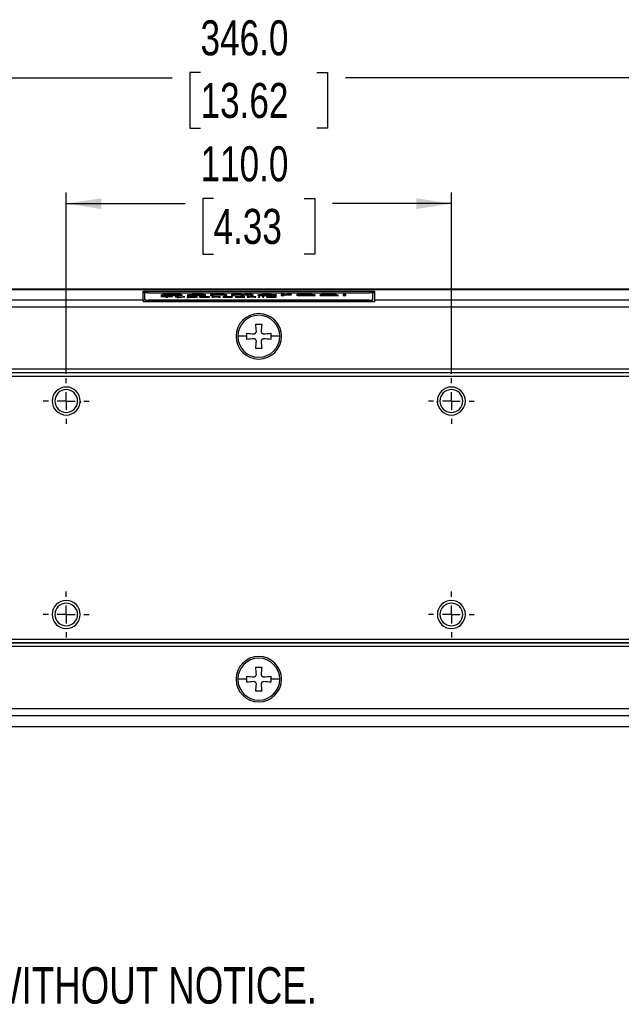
# Model space of a CAD drawing. Header units: millimetres. Extents: x 0 to 1118, y 0 to 850.
# Tile 2 of 24: x 318 to 490, y 48 to 330. Entities that reach past the tile are written whole.
import ezdxf

# ---------------------------------------------------------------- set-up
doc = ezdxf.new("R2010")
doc.units = ezdxf.units.MM
doc.linetypes.add('CENTERX2', pattern=[20.32, 12.7, -2.54, 2.54, -2.54])
doc.layers.add('CENTER', color=40, linetype='CENTERX2')
doc.layers.add('DIMENSIONS', color=140, linetype='Continuous', lineweight=25)
doc.layers.add('TEXT', color=140, linetype='Continuous', lineweight=25)
doc.styles.add('SLDTEXTSTYLE0', font='TXT', dxfattribs={"width": 0.75})
doc.dimstyles.new('SLDDIMSTYLE2', dxfattribs={"dimtxt": 10, "dimasz": 10, "dimexe": 0, "dimexo": 0.0625, "dimgap": 2.5, "dimtad": 0, "dimtih": 1, "dimtoh": 1, "dimdec": 1, "dimrnd": 1e-09, "dimzin": 4, "dimdsep": 46, "dimtxsty": 'SLDTEXTSTYLE0', "dimsah": 1, "dimcen": 0.09, "dimadec": 0, "dimazin": 1, "dimtfac": 1, "dimtdec": 1, "dimtofl": 0, "dimtmove": 0, "dimatfit": 3, "dimfxl": 0, "dimfrac": 2, "dimtolj": 1, "dimtzin": 12, "dimarcsym": 0})

# ---------------------------------------------------------------- blocks, each defined once
blk = doc.blocks.new('SW_NOTE_0_2')
at = {"layer": 'TEXT', "color": 0, "insert": (7.83, -13.54), "char_height": 10.4394, "attachment_point": 1, "style": 'SLDTEXTSTYLE0'}
blk.add_mtext('1. DIMENSIONS CAN BE CHANGED BY MANUFACTURER WITHOUT NOTICE.', dxfattribs=at)
blk = doc.blocks.new('_D_6')
at = {"layer": 'DIMENSIONS'}
for p, q in [((331.19, 228.52), (331.19, 280.29)), ((373.26, 278.59), (370.21, 278.59)), ((370.21, 278.59), (370.21, 262.72)), ((399.12, 278.59), (402.17, 278.59)), ((402.17, 278.59), (402.17, 262.72)), ((441.19, 228.52), (441.19, 280.29)), ((331.19, 277.12), (365.14, 277.12)), ((441.19, 277.12), (407.24, 277.12)), ((370.21, 262.72), (373.26, 262.72)), ((402.17, 262.72), (399.12, 262.72))]:
    blk.add_line(p, q, dxfattribs=at)
for points in [[(331.19, 277.12), (341.19, 275.58), (341.19, 278.66)], [(441.19, 277.12), (431.19, 278.66), (431.19, 275.58)]]:
    blk.add_solid(points, dxfattribs=at)
at = {"layer": 'DIMENSIONS', "char_height": 10, "attachment_point": 1, "style": 'SLDTEXTSTYLE0'}
for s, insert in [('110.0', (369.56, 293.51)), ('4.33', (373.26, 275.61))]:
    blk.add_mtext(s, dxfattribs=dict(at, insert=insert))
blk = doc.blocks.new('_D_7')
at = {"layer": 'DIMENSIONS'}
for p, q in [((213.19, 228.52), (213.19, 316.29)), ((559.19, 229.03), (559.19, 316.29)), ((213.19, 313.12), (361.44, 313.12)), ((369.56, 314.59), (366.52, 314.59)), ((366.52, 314.59), (366.52, 298.72)), ((402.81, 314.59), (405.86, 314.59)), ((405.86, 314.59), (405.86, 298.72)), ((559.19, 313.12), (410.94, 313.12)), ((366.52, 298.72), (369.56, 298.72)), ((405.86, 298.72), (402.81, 298.72))]:
    blk.add_line(p, q, dxfattribs=at)
for points in [[(213.19, 313.12), (223.19, 311.58), (223.19, 314.66)], [(559.19, 313.12), (549.19, 314.66), (549.19, 311.58)]]:
    blk.add_solid(points, dxfattribs=at)
at = {"layer": 'DIMENSIONS', "char_height": 10, "attachment_point": 1, "style": 'SLDTEXTSTYLE0'}
for s, insert in [('346.0', (369.56, 329.51)), ('13.62', (369.56, 311.61))]:
    blk.add_mtext(s, dxfattribs=dict(at, insert=insert))
blk = doc.blocks.new('SW_CENTERMARKSYMBOL_3')
at = {"layer": 'CENTER', "color": 0}
for p, q in [((0, 5.08), (0, 6.54)), ((-5.08, 0), (-6.54, 0)), ((0, 0), (-2.54, 0)), ((0, 0), (0, 2.54)), ((0, 0), (0, -2.54)), ((0, 0), (2.54, 0)), ((5.08, 0), (6.54, 0)), ((0, -5.08), (0, -6.54))]:
    blk.add_line(p, q, dxfattribs=at)
blk = doc.blocks.new('SW_CENTERMARKSYMBOL_4')
at = {"layer": 'CENTER', "color": 0}
for p, q in [((0, 5.08), (0, 6.54)), ((-5.08, 0), (-6.54, 0)), ((0, 0), (-2.54, 0)), ((0, 0), (0, 2.54)), ((0, 0), (0, -2.54)), ((0, 0), (2.54, 0)), ((5.08, 0), (6.54, 0)), ((0, -5.08), (0, -6.54))]:
    blk.add_line(p, q, dxfattribs=at)
blk = doc.blocks.new('SW_CENTERMARKSYMBOL_7')
at = {"layer": 'CENTER', "color": 0}
for p, q in [((0, 5.08), (0, 6.54)), ((-5.08, 0), (-6.54, 0)), ((0, 0), (-2.54, 0)), ((0, 0), (0, 2.54)), ((0, 0), (0, -2.54)), ((0, 0), (2.54, 0)), ((5.08, 0), (6.54, 0)), ((0, -5.08), (0, -6.54))]:
    blk.add_line(p, q, dxfattribs=at)
blk = doc.blocks.new('SW_CENTERMARKSYMBOL_8')
at = {"layer": 'CENTER', "color": 0}
for p, q in [((0, 5.08), (0, 6.54)), ((-5.08, 0), (-6.54, 0)), ((0, 0), (-2.54, 0)), ((0, 0), (0, 2.54)), ((0, 0), (0, -2.54)), ((0, 0), (2.54, 0)), ((5.08, 0), (6.54, 0)), ((0, -5.08), (0, -6.54))]:
    blk.add_line(p, q, dxfattribs=at)

msp = doc.modelspace()

# ---------------------------------------------------------------- linework, layer by layer
for p, q in [((217.37, 252.63), (555.01, 252.63)), ((554.83, 252.65), (217.55, 252.65)), ((353.19, 252.11), (419.19, 252.11)), ((353.19, 249.59), (353.19, 252.11)), ((353.69, 251.61), (353.19, 251.61)), ((353.69, 249.62), (353.69, 251.61)), ((354.69, 251.66), (417.69, 251.66)), ((359.25, 250.97), (358.25, 250.97)), ((358.25, 250.97), (358.42, 250.94)), ((361.57, 250.57), (358.25, 250.57)), ((358.25, 250.57), (358.25, 250.55)), ((358.25, 250.55), (359.65, 250.55)), ((358.42, 250.94), (358.92, 250.89)), ((358.92, 251.21), (358.75, 251.18)), ((358.75, 251.18), (358.75, 251.14)), ((358.75, 251.14), (358.92, 251.1)), ((359.58, 251.25), (358.92, 251.21)), ((358.92, 251.21), (358.92, 251.1)), ((358.92, 251.1), (359.58, 251.07)), ((358.92, 250.89), (359.75, 250.86)), ((359.42, 250.94), (359.25, 250.97)), ((359.25, 250.97), (359.25, 250.88)), ((359.58, 251.09), (359.41, 251.08)), ((359.92, 250.92), (359.42, 250.94)), ((359.42, 250.94), (359.42, 250.88)), ((360.25, 251.27), (359.58, 251.25)), ((359.58, 251.25), (359.58, 251.09)), ((359.75, 251.09), (359.58, 251.09)), ((359.58, 251.07), (360.25, 251.05)), ((359.65, 250.55), (359.65, 250.35)), ((359.75, 251.17), (359.92, 251.19)), ((359.75, 251.15), (359.75, 251.17)), ((359.92, 251.12), (359.75, 251.15)), ((359.75, 251.15), (359.75, 251.06)), ((359.75, 250.86), (360.58, 250.86)), ((359.92, 251.19), (360.42, 251.21)), ((360.42, 251.1), (359.92, 251.12)), ((359.92, 251.12), (359.92, 251.06)), ((360.58, 250.91), (359.92, 250.92)), ((359.92, 250.92), (359.92, 250.86)), ((360.17, 250.35), (360.17, 250.55)), ((360.17, 250.55), (361.57, 250.55)), ((360.92, 251.27), (360.25, 251.27)), ((360.25, 251.27), (360.25, 251.21)), ((360.25, 251.05), (360.92, 251.04)), ((360.42, 251.21), (360.92, 251.22)), ((360.92, 251.1), (360.42, 251.1)), ((360.42, 251.1), (360.42, 251.05)), ((361.92, 250.91), (360.58, 250.91)), ((360.58, 250.91), (360.58, 250.86)), ((360.58, 250.86), (361.92, 250.86)), ((361.75, 251.27), (360.92, 251.27)), ((360.92, 251.27), (360.92, 251.22)), ((360.92, 251.22), (361.92, 251.22)), ((361.92, 251.1), (360.92, 251.1)), ((360.92, 251.1), (360.92, 251.04)), ((360.92, 251.04), (361.92, 251.04)), ((361.57, 250.55), (361.57, 250.57)), ((362.58, 251.27), (361.75, 251.27)), ((361.75, 251.27), (361.75, 251.22)), ((361.92, 251.22), (362.42, 251.21)), ((362.75, 251.09), (361.92, 251.1)), ((361.92, 251.1), (361.92, 251.04)), ((361.92, 251.04), (362.58, 251.03)), ((362.58, 250.92), (361.92, 250.91)), ((361.92, 250.91), (361.92, 250.86)), ((361.92, 250.86), (362.75, 250.86)), ((362.27, 250.5), (363.5, 250.37)), ((362.8, 250.5), (362.27, 250.5)), ((362.42, 251.21), (362.75, 251.19)), ((363.25, 251.24), (362.58, 251.27)), ((362.58, 251.27), (362.58, 251.2)), ((362.58, 251.03), (363.08, 251.02)), ((363.08, 250.94), (362.58, 250.92)), ((362.58, 250.92), (362.58, 250.86)), ((362.75, 251.19), (362.92, 251.18)), ((363.42, 251.07), (362.75, 251.09)), ((362.75, 251.09), (362.75, 251.03)), ((362.75, 250.86), (363.42, 250.88)), ((363.76, 250.41), (362.8, 250.5)), ((362.8, 250.5), (362.8, 250.45)), ((362.92, 251.18), (363.92, 251.18)), ((363.08, 251.02), (363.42, 250.99)), ((363.42, 250.96), (363.08, 250.94)), ((363.08, 250.94), (363.08, 250.87)), ((363.75, 251.2), (363.25, 251.24)), ((363.25, 251.24), (363.25, 251.18)), ((363.32, 250.28), (365.07, 250.5)), ((364.08, 251.03), (363.42, 251.07)), ((363.42, 251.07), (363.42, 250.99)), ((363.42, 250.99), (363.42, 250.96)), ((363.42, 250.96), (363.42, 250.88)), ((363.42, 250.88), (364.08, 250.92)), ((363.67, 250.9), (363.42, 250.91)), ((363.92, 251.18), (363.75, 251.2)), ((363.75, 251.2), (363.75, 251.18)), ((364.55, 250.5), (363.76, 250.41)), ((364.42, 251), (364.08, 251.03)), ((364.08, 251.03), (364.08, 250.92)), ((364.08, 250.92), (364.42, 250.95)), ((364.42, 250.95), (364.42, 251)), ((365.07, 250.5), (364.55, 250.5)), ((364.55, 250.5), (364.55, 250.44)), ((365.92, 251.05), (365.75, 251)), ((365.75, 251), (365.92, 250.94)), ((366.21, 250.5), (365.77, 250.5)), ((365.77, 250.5), (365.77, 250.28)), ((366.25, 251.09), (365.92, 251.05)), ((365.92, 251.05), (365.92, 250.94)), ((365.92, 250.94), (366.25, 250.91)), ((366.25, 250.93), (366.16, 250.92)), ((366.21, 250.48), (366.21, 250.5)), ((366.3, 250.49), (366.21, 250.48)), ((366.21, 250.48), (366.21, 250.45)), ((366.39, 250.47), (366.21, 250.45)), ((366.21, 250.45), (366.21, 250.41)), ((366.58, 251.1), (366.25, 251.09)), ((366.25, 251.09), (366.25, 250.93)), ((366.58, 250.95), (366.25, 250.93)), ((366.25, 250.91), (366.58, 250.89)), ((366.47, 250.49), (366.3, 250.49)), ((366.3, 250.49), (366.3, 250.46)), ((366.65, 250.48), (366.39, 250.47)), ((366.65, 250.5), (366.47, 250.49)), ((366.47, 250.49), (366.47, 250.47)), ((367.08, 251.12), (366.58, 251.1)), ((366.58, 251.1), (366.58, 251.01)), ((366.58, 251.01), (366.75, 251.04)), ((366.58, 250.98), (366.58, 251.01)), ((366.92, 250.94), (366.58, 250.98)), ((366.58, 250.98), (366.58, 250.89)), ((366.58, 250.89), (367.08, 250.87)), ((367, 250.5), (366.65, 250.5)), ((366.65, 250.5), (366.65, 250.48)), ((367, 250.48), (366.65, 250.48)), ((366.75, 251.04), (366.92, 251.06)), ((366.92, 251.06), (367.42, 251.09)), ((367.42, 250.91), (366.92, 250.94)), ((366.92, 250.94), (366.92, 250.88)), ((367.52, 250.5), (367, 250.5)), ((367, 250.5), (367, 250.48)), ((367.52, 250.48), (367, 250.48)), ((367.58, 251.13), (367.08, 251.12)), ((367.08, 251.12), (367.08, 251.07)), ((367.08, 250.87), (367.58, 250.86)), ((367.42, 251.09), (367.75, 251.1)), ((368.42, 250.89), (367.42, 250.91)), ((367.42, 250.91), (367.42, 250.87)), ((367.87, 250.5), (367.52, 250.5)), ((367.52, 250.5), (367.52, 250.48)), ((367.87, 250.47), (367.52, 250.48)), ((368.58, 251.14), (367.58, 251.13)), ((367.58, 251.13), (367.58, 251.09)), ((367.58, 250.86), (368.58, 250.86)), ((367.75, 251.1), (368.42, 251.1)), ((368.14, 250.49), (367.87, 250.5)), ((367.87, 250.5), (367.87, 250.47)), ((368.05, 250.46), (367.87, 250.47)), ((368.14, 250.44), (368.05, 250.46)), ((368.4, 250.48), (368.14, 250.49)), ((368.14, 250.49), (368.14, 250.44)), ((368.14, 250.41), (368.14, 250.44)), ((368.49, 250.47), (368.4, 250.48)), ((368.4, 250.48), (368.4, 250.39)), ((368.42, 251.1), (369.58, 251.1)), ((369.58, 250.9), (368.42, 250.89)), ((368.42, 250.89), (368.42, 250.86)), ((368.57, 250.45), (368.49, 250.47)), ((368.49, 250.47), (368.49, 250.39)), ((368.57, 250.41), (368.57, 250.45)), ((369.75, 251.13), (368.58, 251.14)), ((368.58, 251.14), (368.58, 251.1)), ((368.58, 250.86), (369.75, 250.86)), ((369.36, 250.46), (369.27, 250.43)), ((369.54, 250.48), (369.36, 250.46)), ((369.36, 250.46), (369.36, 250.4)), ((369.71, 250.49), (369.54, 250.48)), ((369.54, 250.48), (369.54, 250.38)), ((369.58, 251.1), (370.08, 251.08)), ((370.08, 250.92), (369.58, 250.9)), ((369.58, 250.9), (369.58, 250.86)), ((369.97, 250.49), (369.71, 250.49)), ((369.71, 250.49), (369.71, 250.43)), ((370.42, 251.11), (369.75, 251.13)), ((369.75, 251.13), (369.75, 251.09)), ((369.75, 250.86), (370.42, 250.88)), ((369.89, 250.46), (369.8, 250.45)), ((369.8, 250.45), (371.64, 250.45)), ((369.8, 250.43), (369.8, 250.45)), ((369.8, 250.45), (369.8, 250.45)), ((369.89, 250.46), (370.15, 250.48)), ((370.24, 250.5), (369.97, 250.49)), ((369.97, 250.49), (369.97, 250.47)), ((370.08, 251.08), (370.25, 251.05)), ((370.25, 250.94), (370.08, 250.92)), ((370.08, 250.92), (370.08, 250.87)), ((370.15, 250.48), (370.32, 250.48)), ((370.76, 250.5), (370.24, 250.5)), ((370.24, 250.5), (370.24, 250.48)), ((370.25, 251.05), (371.08, 251.05)), ((371.08, 250.94), (370.25, 250.94)), ((370.25, 250.94), (370.25, 250.88)), ((370.32, 250.48), (370.67, 250.49)), ((370.92, 251.09), (370.42, 251.11)), ((370.42, 251.11), (370.42, 251.05)), ((370.42, 250.88), (370.92, 250.91)), ((370.67, 250.49), (371.2, 250.48)), ((371.29, 250.5), (370.76, 250.5)), ((370.76, 250.5), (370.76, 250.48)), ((371.08, 251.05), (370.92, 251.09)), ((370.92, 251.09), (370.92, 251.05)), ((370.92, 250.91), (371.08, 250.94)), ((371.2, 250.48), (371.46, 250.47)), ((371.72, 250.49), (371.29, 250.5)), ((371.29, 250.5), (371.29, 250.48)), ((371.46, 250.47), (371.64, 250.46)), ((371.64, 250.46), (371.64, 250.45)), ((371.64, 250.43), (371.64, 250.45)), ((371.99, 250.47), (371.72, 250.49)), ((371.72, 250.49), (371.72, 250.43)), ((372.07, 250.45), (371.99, 250.47)), ((371.99, 250.47), (371.99, 250.43)), ((372.07, 250.43), (372.07, 250.45)), ((373.25, 251.27), (372.42, 251.27)), ((372.42, 251.27), (372.42, 250.86)), ((373.25, 251.11), (372.42, 251.11)), ((372.42, 250.86), (373.25, 250.86)), ((373.21, 250.5), (372.77, 250.5)), ((372.77, 250.5), (372.77, 250.35)), ((373.21, 250.48), (373.21, 250.5)), ((373.39, 250.49), (373.21, 250.48)), ((373.21, 250.48), (373.21, 250.46)), ((373.21, 250.46), (373.39, 250.47)), ((373.21, 250.35), (373.21, 250.46)), ((373.25, 251.1), (373.25, 251.27)), ((373.58, 251.11), (373.25, 251.1)), ((373.25, 251.1), (373.25, 251.06)), ((373.25, 251.06), (373.58, 251.08)), ((373.25, 250.86), (373.25, 251.06)), ((373.65, 250.5), (373.39, 250.49)), ((373.39, 250.49), (373.39, 250.47)), ((373.39, 250.47), (373.65, 250.48)), ((374.08, 251.13), (373.58, 251.11)), ((373.58, 251.11), (373.58, 251.08)), ((373.58, 251.08), (374.08, 251.1)), ((374, 250.5), (373.65, 250.5)), ((373.65, 250.5), (373.65, 250.48)), ((373.65, 250.48), (374, 250.49)), ((374.35, 250.5), (374, 250.5)), ((374, 250.5), (374, 250.49)), ((374, 250.49), (374.35, 250.48)), ((374.75, 251.14), (374.08, 251.13)), ((374.08, 251.13), (374.08, 251.1)), ((374.08, 251.1), (374.75, 251.1)), ((374.61, 250.5), (374.35, 250.5)), ((374.35, 250.5), (374.35, 250.48)), ((374.35, 250.48), (374.52, 250.48)), ((374.52, 250.48), (374.7, 250.47)), ((374.87, 250.49), (374.61, 250.5)), ((374.61, 250.5), (374.61, 250.47)), ((374.7, 250.47), (374.79, 250.44)), ((375.42, 251.14), (374.75, 251.14)), ((374.75, 251.14), (374.75, 251.1)), ((374.75, 251.1), (375.42, 251.1)), ((374.79, 250.44), (374.79, 250.35)), ((375.05, 250.48), (374.87, 250.49)), ((374.87, 250.49), (374.87, 250.35)), ((375.14, 250.47), (375.05, 250.48)), ((375.05, 250.48), (375.05, 250.35)), ((375.22, 250.44), (375.14, 250.47)), ((375.14, 250.47), (375.14, 250.35)), ((375.22, 250.35), (375.22, 250.44)), ((375.92, 251.13), (375.42, 251.14)), ((375.42, 251.14), (375.42, 251.1)), ((375.42, 251.1), (375.75, 251.09)), ((375.75, 251.09), (376.08, 251.07)), ((376.42, 251.11), (375.92, 251.13)), ((375.92, 251.13), (375.92, 251.08)), ((376.1, 250.49), (375.92, 250.48)), ((375.92, 250.48), (375.92, 250.47)), ((375.92, 250.47), (376.1, 250.45)), ((376.08, 251.07), (376.25, 251.03)), ((376.45, 250.5), (376.1, 250.49)), ((376.1, 250.49), (376.1, 250.45)), ((376.1, 250.45), (376.45, 250.43)), ((376.25, 251.03), (376.25, 250.86)), ((376.42, 250.95), (376.25, 250.96)), ((376.25, 250.86), (377.08, 250.86)), ((376.36, 250.47), (376.45, 250.48)), ((376.45, 250.46), (376.36, 250.47)), ((376.36, 250.44), (376.36, 250.47)), ((376.75, 251.1), (376.42, 251.11)), ((376.42, 251.11), (376.42, 250.95)), ((376.75, 250.94), (376.42, 250.95)), ((376.97, 250.5), (376.45, 250.5)), ((376.45, 250.5), (376.45, 250.48)), ((376.45, 250.48), (376.62, 250.48)), ((376.71, 250.45), (376.45, 250.46)), ((376.45, 250.46), (376.45, 250.43)), ((376.62, 250.48), (376.97, 250.49)), ((378.2, 250.42), (376.71, 250.45)), ((376.71, 250.45), (376.71, 250.43)), ((376.92, 251.08), (376.75, 251.1)), ((376.75, 251.1), (376.75, 250.94)), ((376.92, 250.92), (376.75, 250.94)), ((377.08, 251.03), (376.92, 251.08)), ((376.92, 251.08), (376.92, 250.92)), ((377.08, 250.87), (376.92, 250.92)), ((377.5, 250.5), (376.97, 250.5)), ((376.97, 250.5), (376.97, 250.49)), ((376.97, 250.49), (377.5, 250.49)), ((377.08, 250.86), (377.08, 251.03)), ((378.02, 250.5), (377.5, 250.5)), ((377.5, 250.5), (377.5, 250.49)), ((377.5, 250.49), (378.02, 250.48)), ((378.29, 250.49), (378.02, 250.5)), ((378.02, 250.5), (378.02, 250.48)), ((378.02, 250.48), (378.2, 250.48)), ((378.2, 250.48), (378.29, 250.47)), ((378.55, 250.49), (378.29, 250.49)), ((378.29, 250.49), (378.29, 250.47)), ((378.29, 250.47), (378.72, 250.47)), ((379.25, 251.14), (378.42, 251.14)), ((378.42, 251.14), (378.42, 250.86)), ((379.25, 250.98), (378.42, 250.98)), ((378.42, 250.86), (379.25, 250.86)), ((378.72, 250.47), (378.55, 250.49)), ((378.55, 250.49), (378.55, 250.47)), ((379.25, 251.11), (379.25, 251.14)), ((379.58, 251.13), (379.25, 251.11)), ((379.25, 251.11), (379.25, 251.08)), ((379.25, 251.08), (379.58, 251.1)), ((379.25, 250.86), (379.25, 251.08)), ((379.51, 250.46), (379.42, 250.43)), ((379.69, 250.48), (379.51, 250.46)), ((379.51, 250.46), (379.51, 250.4)), ((380.08, 251.14), (379.58, 251.13)), ((379.58, 251.13), (379.58, 251.1)), ((379.58, 251.1), (380.08, 251.1)), ((379.86, 250.49), (379.69, 250.48)), ((379.69, 250.48), (379.69, 250.38)), ((380.12, 250.49), (379.86, 250.49)), ((379.86, 250.49), (379.86, 250.43)), ((379.86, 250.43), (379.95, 250.45)), ((379.95, 250.45), (380.04, 250.46)), ((380.04, 250.46), (380.3, 250.48)), ((380.75, 251.14), (380.08, 251.14)), ((380.08, 251.14), (380.08, 251.1)), ((380.08, 251.1), (380.42, 251.1)), ((380.39, 250.5), (380.12, 250.49)), ((380.12, 250.49), (380.12, 250.47)), ((380.3, 250.48), (380.47, 250.48)), ((380.91, 250.5), (380.39, 250.5)), ((380.39, 250.5), (380.39, 250.48)), ((380.42, 251.1), (380.75, 251.1)), ((380.47, 250.48), (380.82, 250.49)), ((381.25, 251.13), (380.75, 251.14)), ((380.75, 251.14), (380.75, 251.1)), ((380.75, 251.1), (380.92, 251.09)), ((380.82, 250.49), (381.44, 250.48)), ((381.52, 250.5), (380.91, 250.5)), ((380.91, 250.5), (380.91, 250.48)), ((380.92, 251.09), (381.08, 251.07)), ((381.08, 251.07), (381.08, 250.86)), ((381.25, 250.97), (381.08, 250.97)), ((381.08, 250.86), (381.92, 250.86)), ((381.75, 251.1), (381.25, 251.13)), ((381.25, 251.13), (381.25, 250.97)), ((381.75, 250.95), (381.25, 250.97)), ((381.44, 250.48), (381.7, 250.47)), ((381.87, 250.49), (381.52, 250.5)), ((381.52, 250.5), (381.52, 250.48)), ((381.7, 250.47), (381.79, 250.46)), ((382.25, 251.13), (381.75, 251.1)), ((381.75, 251.1), (381.75, 250.95)), ((381.92, 250.95), (381.75, 250.95)), ((381.79, 250.46), (382.22, 250.46)), ((382.14, 250.48), (381.87, 250.49)), ((381.87, 250.49), (381.87, 250.46)), ((381.92, 251.07), (382.08, 251.09)), ((381.92, 250.86), (381.92, 251.07)), ((382.08, 251.09), (382.25, 251.1)), ((382.22, 250.46), (382.14, 250.48)), ((382.14, 250.48), (382.14, 250.46)), ((382.75, 251.14), (382.25, 251.13)), ((382.25, 251.13), (382.25, 251.1)), ((382.25, 251.1), (382.58, 251.1)), ((382.58, 251.1), (383.08, 251.1)), ((383.42, 251.14), (382.75, 251.14)), ((382.75, 251.14), (382.75, 251.1)), ((383.36, 250.57), (382.92, 250.57)), ((382.92, 250.57), (382.92, 250.35)), ((383.08, 251.1), (383.42, 251.1)), ((383.36, 250.48), (383.36, 250.57)), ((383.54, 250.49), (383.36, 250.48)), ((383.36, 250.48), (383.36, 250.46)), ((383.36, 250.46), (383.54, 250.47)), ((383.36, 250.35), (383.36, 250.46)), ((383.92, 251.13), (383.42, 251.14)), ((383.42, 251.14), (383.42, 251.1)), ((383.42, 251.1), (383.58, 251.09)), ((383.8, 250.5), (383.54, 250.49)), ((383.54, 250.49), (383.54, 250.47)), ((383.54, 250.47), (383.8, 250.48)), ((383.58, 251.09), (383.75, 251.07)), ((383.75, 251.07), (383.75, 250.86)), ((383.92, 250.97), (383.75, 250.97)), ((383.75, 250.86), (384.58, 250.86)), ((384.15, 250.5), (383.8, 250.5)), ((383.8, 250.5), (383.8, 250.48)), ((383.8, 250.48), (384.15, 250.49)), ((384.25, 251.11), (383.92, 251.13)), ((383.92, 251.13), (383.92, 250.97)), ((384.25, 250.95), (383.92, 250.97)), ((384.5, 250.5), (384.15, 250.5)), ((384.15, 250.5), (384.15, 250.49)), ((384.15, 250.49), (384.5, 250.48)), ((384.58, 251.07), (384.25, 251.11)), ((384.25, 251.11), (384.25, 250.95)), ((384.58, 250.91), (384.25, 250.95)), ((384.76, 250.5), (384.5, 250.5)), ((384.5, 250.5), (384.5, 250.48)), ((384.5, 250.48), (384.67, 250.48)), ((384.58, 250.86), (384.58, 251.07)), ((384.67, 250.48), (384.85, 250.47)), ((385.02, 250.49), (384.76, 250.5)), ((384.76, 250.5), (384.76, 250.47)), ((384.85, 250.47), (384.94, 250.45)), ((384.94, 250.45), (384.94, 250.35)), ((385.2, 250.48), (385.02, 250.49)), ((385.02, 250.49), (385.02, 250.35)), ((385.29, 250.47), (385.2, 250.48)), ((385.2, 250.48), (385.2, 250.35)), ((385.37, 250.45), (385.29, 250.47)), ((385.29, 250.47), (385.29, 250.35)), ((385.37, 250.35), (385.37, 250.45)), ((386.08, 251.05), (385.92, 251)), ((385.92, 251), (386.08, 250.94)), ((386.51, 250.57), (386.07, 250.57)), ((386.07, 250.57), (386.07, 250.55)), ((386.07, 250.55), (386.51, 250.55)), ((386.51, 250.5), (386.07, 250.5)), ((386.07, 250.5), (386.07, 250.35)), ((386.42, 251.09), (386.08, 251.05)), ((386.08, 251.05), (386.08, 250.94)), ((386.08, 250.94), (386.42, 250.91)), ((386.33, 250.92), (386.42, 250.93)), ((386.75, 251.1), (386.42, 251.09)), ((386.42, 251.09), (386.42, 250.93)), ((386.42, 250.93), (386.75, 250.95)), ((386.42, 250.91), (386.75, 250.89)), ((386.51, 250.55), (386.51, 250.57)), ((386.51, 250.35), (386.51, 250.5)), ((387.25, 251.12), (386.75, 251.1)), ((386.75, 251.1), (386.75, 251)), ((386.75, 250.98), (386.75, 251)), ((386.75, 251), (391.25, 251)), ((386.92, 250.95), (386.75, 250.98)), ((386.75, 250.98), (386.75, 250.89)), ((386.75, 250.89), (387.25, 250.87)), ((387.08, 251.06), (386.92, 251.04)), ((386.92, 251.04), (386.92, 251.03)), ((386.92, 251.03), (390.42, 251.03)), ((386.92, 251), (386.92, 251.03)), ((387.08, 250.94), (386.92, 250.95)), ((386.92, 250.95), (386.92, 250.89)), ((387.08, 251.06), (387.58, 251.09)), ((387.58, 250.91), (387.08, 250.94)), ((387.08, 250.94), (387.08, 250.88)), ((387.65, 250.57), (387.21, 250.57)), ((387.21, 250.57), (387.21, 250.35)), ((387.75, 251.13), (387.25, 251.12)), ((387.25, 251.12), (387.25, 251.07)), ((387.25, 250.87), (387.75, 250.86)), ((387.58, 251.09), (387.92, 251.1)), ((387.92, 250.9), (387.58, 250.91)), ((387.58, 250.91), (387.58, 250.87)), ((387.65, 250.35), (387.65, 250.57)), ((388.75, 251.14), (387.75, 251.13)), ((387.75, 251.13), (387.75, 251.09)), ((387.75, 250.86), (388.75, 250.86)), ((387.92, 251.1), (388.58, 251.1)), ((388.58, 250.89), (387.92, 250.9)), ((387.92, 250.9), (387.92, 250.86)), ((388.44, 250.47), (388.35, 250.45)), ((388.35, 250.45), (388.35, 250.41)), ((388.52, 250.48), (388.44, 250.47)), ((388.44, 250.47), (388.44, 250.39)), ((388.79, 250.49), (388.52, 250.48)), ((388.52, 250.48), (388.52, 250.38)), ((388.58, 251.1), (389.58, 251.1)), ((389.75, 250.9), (388.58, 250.89)), ((388.58, 250.89), (388.58, 250.86)), ((389.75, 251.13), (388.75, 251.14)), ((388.75, 251.14), (388.75, 251.1)), ((388.75, 250.86), (389.92, 250.86)), ((389.05, 250.5), (388.79, 250.49)), ((388.79, 250.49), (388.79, 250.44)), ((388.87, 250.46), (388.79, 250.44)), ((388.79, 250.44), (388.79, 250.41)), ((389.05, 250.47), (388.87, 250.46)), ((389.4, 250.5), (389.05, 250.5)), ((389.05, 250.5), (389.05, 250.47)), ((389.4, 250.48), (389.05, 250.47)), ((389.92, 250.5), (389.4, 250.5)), ((389.4, 250.5), (389.4, 250.48)), ((389.92, 250.48), (389.4, 250.48)), ((389.58, 251.1), (390.08, 251.08)), ((390.58, 251.1), (389.75, 251.13)), ((389.75, 251.13), (389.75, 251.09)), ((390.25, 250.92), (389.75, 250.9)), ((389.75, 250.9), (389.75, 250.86)), ((389.92, 250.86), (390.58, 250.88)), ((390.27, 250.5), (389.92, 250.5)), ((389.92, 250.5), (389.92, 250.48)), ((390.27, 250.48), (389.92, 250.48)), ((390.08, 251.08), (390.42, 251.05)), ((390.42, 250.94), (390.25, 250.92)), ((390.25, 250.92), (390.25, 250.87)), ((390.45, 250.49), (390.27, 250.5)), ((390.27, 250.5), (390.27, 250.48)), ((390.54, 250.47), (390.27, 250.48)), ((390.42, 251.05), (390.42, 251.03)), ((390.42, 251), (390.42, 251.03)), ((391.25, 250.94), (390.42, 250.94)), ((390.42, 250.94), (390.42, 250.88)), ((390.62, 250.49), (390.45, 250.49)), ((390.45, 250.49), (390.45, 250.47)), ((390.71, 250.45), (390.54, 250.47)), ((391.08, 251.07), (390.58, 251.1)), ((390.58, 251.1), (390.58, 251)), ((390.58, 250.88), (391.08, 250.91)), ((390.71, 250.48), (390.62, 250.49)), ((390.62, 250.49), (390.62, 250.46)), ((391.15, 250.57), (390.71, 250.57)), ((390.71, 250.57), (390.71, 250.48)), ((390.71, 250.48), (390.71, 250.45)), ((390.71, 250.41), (390.71, 250.45)), ((391.25, 251.03), (391.08, 251.07)), ((391.08, 251.07), (391.08, 251)), ((391.08, 250.91), (391.25, 250.94)), ((391.15, 250.35), (391.15, 250.57)), ((391.25, 251), (391.25, 251.03)), ((393.42, 251.14), (392.58, 251.14)), ((392.58, 251.14), (392.58, 250.86)), ((393.42, 250.98), (392.58, 250.98)), ((392.58, 250.86), (393.42, 250.86)), ((393.42, 251.09), (393.42, 251.14)), ((393.75, 251.1), (393.42, 251.09)), ((393.42, 251.09), (393.42, 251.03)), ((393.42, 251.03), (393.92, 251.07)), ((393.42, 250.86), (393.42, 251.03)), ((394.25, 251.12), (393.75, 251.1)), ((393.75, 251.1), (393.75, 251.06)), ((393.92, 251.07), (394.58, 251.09)), ((394.75, 251.13), (394.25, 251.12)), ((394.25, 251.12), (394.25, 251.08)), ((394.58, 251.09), (395.58, 251.1)), ((395.58, 251.14), (394.75, 251.13)), ((394.75, 251.13), (394.75, 251.09)), ((395.58, 251.1), (395.58, 251.14)), ((397.25, 251.11), (396.92, 251.09)), ((396.92, 251.09), (396.92, 251.07)), ((396.92, 251.07), (397.25, 251.03)), ((397.75, 250.93), (396.92, 250.93)), ((396.92, 250.93), (397.25, 250.89)), ((397.92, 251.13), (397.25, 251.11)), ((397.25, 251.11), (397.25, 251.03)), ((397.25, 251.03), (397.92, 251.01)), ((397.25, 250.89), (397.75, 250.87)), ((397.75, 251.07), (397.92, 251.09)), ((397.92, 251.05), (397.75, 251.07)), ((397.75, 251.01), (397.75, 251.07)), ((397.92, 250.91), (397.75, 250.93)), ((397.75, 250.93), (397.75, 250.87)), ((397.75, 250.87), (398.25, 250.86)), ((398.92, 251.14), (397.92, 251.13)), ((397.92, 251.13), (397.92, 251.09)), ((397.92, 251.09), (398.25, 251.1)), ((398.42, 251.03), (397.92, 251.05)), ((397.92, 251.05), (397.92, 251.01)), ((397.92, 251.01), (400.75, 250.96)), ((398.25, 250.9), (397.92, 250.91)), ((397.92, 250.91), (397.92, 250.87)), ((398.25, 251.1), (398.92, 251.1)), ((399.25, 250.89), (398.25, 250.9)), ((398.25, 250.9), (398.25, 250.86)), ((398.25, 250.86), (399.25, 250.86)), ((401.25, 250.99), (398.42, 251.03)), ((398.42, 251.03), (398.42, 251)), ((399.92, 251.14), (398.92, 251.14)), ((398.92, 251.14), (398.92, 251.1)), ((398.92, 251.1), (399.92, 251.1)), ((400.25, 250.89), (399.25, 250.89)), ((399.25, 250.89), (399.25, 250.86)), ((399.25, 250.86), (400.25, 250.86)), ((400.92, 251.13), (399.92, 251.14)), ((399.92, 251.14), (399.92, 251.1)), ((399.92, 251.1), (400.92, 251.1)), ((400.92, 250.9), (400.25, 250.89)), ((400.25, 250.89), (400.25, 250.86)), ((400.25, 250.86), (401.25, 250.86)), ((400.75, 250.96), (401.25, 250.94)), ((401.42, 251.12), (400.92, 251.13)), ((400.92, 251.13), (400.92, 251.1)), ((400.92, 251.1), (401.25, 251.09)), ((401.25, 250.91), (400.92, 250.9)), ((400.92, 250.9), (400.92, 250.86)), ((401.25, 251.09), (401.42, 251.07)), ((401.92, 250.96), (401.25, 250.99)), ((401.25, 250.99), (401.25, 250.94)), ((401.25, 250.94), (401.42, 250.93)), ((401.42, 250.93), (401.25, 250.91)), ((401.25, 250.91), (401.25, 250.86)), ((401.25, 250.86), (401.92, 250.88)), ((401.92, 251.1), (401.42, 251.12)), ((401.42, 251.12), (401.42, 251.07)), ((401.42, 251.07), (402.25, 251.07)), ((401.42, 250.93), (401.42, 250.87)), ((402.25, 251.07), (401.92, 251.1)), ((401.92, 251.1), (401.92, 251.07)), ((402.25, 250.93), (401.92, 250.96)), ((401.92, 250.96), (401.92, 250.88)), ((401.92, 250.88), (402.25, 250.91)), ((402.25, 250.91), (402.25, 250.93)), ((403.75, 251.1), (403.58, 251.09)), ((403.58, 251.09), (403.58, 251.07)), ((403.58, 251.07), (404.42, 251.07)), ((403.92, 251), (403.58, 250.96)), ((403.58, 250.96), (403.58, 250.94)), ((403.58, 250.94), (403.75, 250.9)), ((404.08, 251.12), (403.75, 251.1)), ((403.75, 251.1), (403.75, 251.07)), ((403.75, 250.9), (404.25, 250.87)), ((404.25, 251.02), (403.92, 251)), ((403.92, 251), (403.92, 250.89)), ((404.42, 251.13), (404.08, 251.12)), ((404.08, 251.12), (404.08, 251.07)), ((404.92, 251.03), (404.25, 251.02)), ((404.25, 251.02), (404.25, 250.87)), ((404.25, 250.87), (404.58, 250.86)), ((405.58, 251.14), (404.42, 251.13)), ((404.42, 251.13), (404.42, 251.07)), ((404.42, 251.07), (404.58, 251.09)), ((404.42, 250.94), (404.58, 250.97)), ((404.42, 250.93), (404.42, 250.94)), ((404.58, 250.91), (404.42, 250.93)), ((404.42, 250.87), (404.42, 250.93)), ((404.58, 251.09), (404.92, 251.1)), ((404.58, 250.97), (404.92, 250.99)), ((405.25, 250.89), (404.58, 250.91)), ((404.58, 250.86), (404.58, 250.91)), ((404.58, 250.86), (405.25, 250.86)), ((404.92, 251.1), (405.58, 251.1)), ((405.92, 251.04), (404.92, 251.03)), ((404.92, 251.03), (404.92, 250.99)), ((404.92, 250.99), (405.25, 251)), ((405.25, 251), (405.92, 251.01)), ((406.25, 250.89), (405.25, 250.89)), ((405.25, 250.86), (405.25, 250.89)), ((405.25, 250.86), (406.25, 250.86)), ((406.58, 251.14), (405.58, 251.14)), ((405.58, 251.14), (405.58, 251.1)), ((405.58, 251.1), (406.58, 251.1)), ((407.75, 251.04), (405.92, 251.04)), ((405.92, 251.04), (405.92, 251.01)), ((407.75, 251.01), (405.92, 251.01)), ((407.08, 250.91), (406.25, 250.89)), ((406.25, 250.86), (406.25, 250.89)), ((406.25, 250.86), (407.08, 250.86)), ((407.58, 251.13), (406.58, 251.14)), ((406.58, 251.14), (406.58, 251.1)), ((406.58, 251.1), (407.25, 251.1)), ((407.58, 250.94), (407.08, 250.91)), ((407.08, 250.86), (407.08, 250.91)), ((407.08, 250.86), (407.58, 250.88)), ((407.25, 251.1), (407.58, 251.09)), ((408.08, 251.11), (407.58, 251.13)), ((407.58, 251.13), (407.58, 251.09)), ((407.58, 251.09), (407.75, 251.07)), ((407.75, 250.95), (407.58, 250.94)), ((407.58, 250.88), (407.58, 250.94)), ((407.58, 250.88), (407.75, 250.9)), ((407.75, 251.07), (407.75, 251.04)), ((407.75, 251.04), (407.75, 251.01)), ((407.75, 250.95), (407.75, 251.01)), ((408.08, 250.95), (407.75, 250.97)), ((407.75, 250.95), (407.75, 250.9)), ((407.75, 250.9), (407.92, 250.87)), ((407.92, 250.87), (408.08, 250.86)), ((408.42, 251.1), (408.08, 251.11)), ((408.08, 251.11), (408.08, 250.95)), ((408.42, 250.94), (408.08, 250.95)), ((408.08, 250.86), (408.92, 250.86)), ((408.58, 251.07), (408.42, 251.1)), ((408.42, 251.1), (408.42, 250.94)), ((408.58, 250.91), (408.42, 250.94)), ((408.58, 250.93), (408.58, 251.07)), ((408.75, 250.88), (408.58, 250.93)), ((408.58, 250.93), (408.58, 250.86)), ((408.92, 250.86), (408.75, 250.88)), ((408.75, 250.88), (408.75, 250.86)), ((411.08, 251.27), (410.25, 251.27)), ((410.25, 251.27), (410.25, 250.86)), ((411.08, 251.11), (410.25, 251.11)), ((410.25, 250.86), (411.08, 250.86)), ((411.08, 250.86), (411.08, 251.27)), ((419.19, 251.61), (418.69, 251.61)), ((418.69, 251.61), (418.69, 249.62)), ((419.19, 252.11), (419.19, 249.59)), ((217.55, 249.59), (353.19, 249.59)), ((353.19, 249.59), (353.19, 249.02)), ((419.19, 249.02), (353.19, 249.02)), ((353.69, 249.62), (353.69, 249.46)), ((417.69, 249.57), (354.69, 249.57)), ((354.69, 249.57), (354.69, 249.41)), ((354.69, 249.41), (417.69, 249.41)), ((360.17, 250.41), (359.65, 250.41)), ((359.65, 250.35), (360.17, 250.35)), ((363.5, 250.37), (362.8, 250.28)), ((362.8, 250.28), (363.32, 250.28)), ((363.5, 250.3), (363.5, 250.37)), ((363.76, 250.41), (363.76, 250.34)), ((366.21, 250.34), (365.77, 250.34)), ((365.77, 250.28), (366.21, 250.28)), ((366.21, 250.41), (366.39, 250.39)), ((366.21, 250.41), (366.21, 250.38)), ((366.21, 250.28), (366.21, 250.38)), ((366.21, 250.38), (366.3, 250.37)), ((366.3, 250.37), (366.47, 250.36)), ((366.39, 250.39), (366.65, 250.38)), ((366.39, 250.37), (366.39, 250.39)), ((366.47, 250.36), (366.65, 250.36)), ((366.65, 250.38), (367, 250.38)), ((366.65, 250.36), (366.65, 250.38)), ((366.65, 250.36), (367, 250.35)), ((367, 250.35), (367, 250.38)), ((367, 250.38), (367.35, 250.38)), ((367, 250.35), (367.52, 250.35)), ((367.35, 250.35), (367.35, 250.38)), ((367.35, 250.38), (367.7, 250.38)), ((367.52, 250.35), (367.87, 250.36)), ((367.7, 250.38), (367.96, 250.39)), ((367.7, 250.36), (367.7, 250.38)), ((367.87, 250.36), (368.14, 250.37)), ((367.96, 250.39), (368.05, 250.4)), ((367.96, 250.36), (367.96, 250.39)), ((368.05, 250.4), (368.14, 250.41)), ((368.05, 250.37), (368.05, 250.4)), ((368.14, 250.37), (368.14, 250.41)), ((368.14, 250.37), (368.49, 250.39)), ((368.49, 250.39), (368.57, 250.41)), ((369.27, 250.43), (369.36, 250.4)), ((369.36, 250.4), (369.54, 250.38)), ((369.54, 250.38), (369.71, 250.37)), ((369.71, 250.42), (369.71, 250.43)), ((369.71, 250.43), (372.07, 250.43)), ((369.8, 250.41), (369.71, 250.42)), ((369.71, 250.42), (369.71, 250.37)), ((369.71, 250.37), (369.97, 250.36)), ((369.89, 250.4), (369.8, 250.41)), ((369.8, 250.41), (369.8, 250.37)), ((370.15, 250.38), (369.89, 250.4)), ((369.89, 250.4), (369.89, 250.37)), ((369.97, 250.36), (370.24, 250.36)), ((370.32, 250.38), (370.15, 250.38)), ((370.15, 250.38), (370.15, 250.36)), ((370.24, 250.36), (370.76, 250.35)), ((370.67, 250.37), (370.32, 250.38)), ((370.32, 250.38), (370.32, 250.36)), ((371.29, 250.38), (370.67, 250.37)), ((370.67, 250.37), (370.67, 250.35)), ((370.76, 250.35), (371.37, 250.36)), ((371.55, 250.39), (371.29, 250.38)), ((371.29, 250.38), (371.29, 250.36)), ((371.37, 250.36), (371.72, 250.37)), ((371.64, 250.4), (371.55, 250.39)), ((371.55, 250.39), (371.55, 250.36)), ((372.07, 250.4), (371.64, 250.4)), ((371.64, 250.4), (371.64, 250.37)), ((371.72, 250.37), (371.99, 250.38)), ((371.99, 250.38), (372.07, 250.4)), ((372.77, 250.35), (373.21, 250.35)), ((374.79, 250.35), (375.22, 250.35)), ((376.36, 250.39), (375.92, 250.39)), ((375.92, 250.39), (376.1, 250.37)), ((376.1, 250.37), (376.36, 250.36)), ((376.45, 250.38), (376.36, 250.39)), ((376.36, 250.39), (376.36, 250.36)), ((376.36, 250.36), (376.62, 250.36)), ((376.45, 250.43), (377.94, 250.41)), ((376.62, 250.38), (376.45, 250.38)), ((376.45, 250.38), (376.45, 250.36)), ((377.15, 250.37), (376.62, 250.38)), ((376.62, 250.38), (376.62, 250.36)), ((376.62, 250.36), (377.15, 250.35)), ((377.67, 250.37), (377.15, 250.37)), ((377.15, 250.37), (377.15, 250.35)), ((377.15, 250.35), (377.67, 250.35)), ((378.02, 250.38), (377.67, 250.37)), ((377.67, 250.37), (377.67, 250.35)), ((377.67, 250.35), (378.2, 250.36)), ((377.94, 250.41), (378.2, 250.4)), ((378.2, 250.38), (378.02, 250.38)), ((378.02, 250.38), (378.02, 250.36)), ((378.55, 250.41), (378.2, 250.42)), ((378.2, 250.42), (378.2, 250.4)), ((378.2, 250.4), (378.29, 250.39)), ((378.29, 250.39), (378.2, 250.38)), ((378.2, 250.38), (378.2, 250.36)), ((378.2, 250.36), (378.55, 250.37)), ((378.29, 250.39), (378.29, 250.36)), ((378.72, 250.39), (378.55, 250.41)), ((378.55, 250.41), (378.55, 250.37)), ((378.55, 250.37), (378.72, 250.38)), ((378.72, 250.38), (378.72, 250.39)), ((379.42, 250.43), (379.51, 250.4)), ((379.51, 250.4), (379.69, 250.38)), ((379.69, 250.38), (379.86, 250.37)), ((379.86, 250.42), (379.86, 250.43)), ((380.04, 250.4), (379.86, 250.42)), ((379.86, 250.42), (379.86, 250.37)), ((379.86, 250.37), (380.12, 250.36)), ((380.3, 250.38), (380.04, 250.4)), ((380.04, 250.4), (380.04, 250.37)), ((380.12, 250.36), (380.39, 250.36)), ((380.82, 250.37), (380.3, 250.38)), ((380.3, 250.38), (380.3, 250.36)), ((380.39, 250.36), (380.91, 250.35)), ((381.44, 250.38), (380.82, 250.37)), ((380.82, 250.37), (380.82, 250.35)), ((380.91, 250.35), (381.52, 250.36)), ((381.7, 250.39), (381.44, 250.38)), ((381.44, 250.38), (381.44, 250.36)), ((381.52, 250.36), (381.87, 250.37)), ((381.79, 250.4), (381.7, 250.39)), ((381.7, 250.39), (381.7, 250.36)), ((382.22, 250.4), (381.79, 250.4)), ((381.79, 250.4), (381.79, 250.37)), ((381.87, 250.37), (382.14, 250.38)), ((382.14, 250.38), (382.22, 250.4)), ((383.36, 250.41), (382.92, 250.41)), ((382.92, 250.35), (383.36, 250.35)), ((384.94, 250.35), (385.37, 250.35)), ((386.07, 250.35), (386.51, 250.35)), ((387.65, 250.41), (387.21, 250.41)), ((387.21, 250.35), (387.65, 250.35)), ((388.35, 250.41), (388.44, 250.39)), ((388.44, 250.39), (388.52, 250.38)), ((388.52, 250.38), (388.79, 250.37)), ((388.79, 250.41), (388.96, 250.39)), ((388.79, 250.37), (388.79, 250.41)), ((388.79, 250.37), (389.05, 250.36)), ((388.96, 250.39), (389.22, 250.38)), ((388.96, 250.36), (388.96, 250.39)), ((389.05, 250.36), (389.4, 250.35)), ((389.22, 250.38), (389.57, 250.38)), ((389.22, 250.36), (389.22, 250.38)), ((389.4, 250.35), (389.92, 250.35)), ((389.57, 250.35), (389.57, 250.38)), ((389.57, 250.38), (389.92, 250.38)), ((389.92, 250.35), (389.92, 250.38)), ((389.92, 250.38), (390.27, 250.38)), ((389.92, 250.35), (390.27, 250.36)), ((390.27, 250.38), (390.54, 250.39)), ((390.27, 250.36), (390.27, 250.38)), ((390.27, 250.36), (390.45, 250.36)), ((390.45, 250.36), (390.62, 250.37)), ((390.54, 250.39), (390.71, 250.41)), ((390.54, 250.37), (390.54, 250.39)), ((390.62, 250.37), (390.71, 250.38)), ((391.15, 250.41), (390.71, 250.41)), ((390.71, 250.41), (390.71, 250.38)), ((390.71, 250.38), (390.71, 250.35)), ((390.71, 250.35), (391.15, 250.35)), ((417.69, 249.57), (417.69, 249.41)), ((418.69, 249.46), (418.69, 249.62)), ((419.19, 249.59), (419.19, 249.02)), ((419.19, 249.59), (554.83, 249.59)), ((217.55, 247.59), (554.83, 247.59)), ((382.74, 239.21), (380.19, 239.21)), ((382.74, 239.21), (382.74, 240.07)), ((382.74, 238.34), (382.74, 239.21)), ((389.64, 240.07), (389.64, 239.21)), ((389.64, 239.21), (389.64, 238.34)), ((392.19, 239.21), (389.64, 239.21)), ((213.19, 229.89), (559.19, 229.89)), ((213.19, 228.89), (559.19, 228.89)), ((559.19, 228.76), (213.19, 228.76)), ((559.19, 227.76), (213.19, 227.76)), ((335.35, 220.59), (335.09, 220.21)), ((437.27, 220.22), (437.03, 220.59)), ((213.19, 152.66), (559.19, 152.66)), ((213.19, 151.66), (559.19, 151.66)), ((559.19, 151.52), (213.19, 151.52)), ((559.19, 150.52), (213.19, 150.52)), ((382.74, 141.21), (380.19, 141.21)), ((382.74, 141.21), (382.74, 142.07)), ((382.74, 140.34), (382.74, 141.21)), ((389.64, 142.07), (389.64, 141.21)), ((389.64, 141.21), (389.64, 140.34)), ((392.19, 141.21), (389.64, 141.21)), ((615.33, 132.76), (157.05, 132.76)), ((615.33, 130.76), (157.05, 130.76)), ((153.82, 127.7), (618.56, 127.7))]:
    msp.add_line(p, q)
for centre, radius, start, end in [((354.44, 246.85), 4.82, 87.0356, 98.9559), ((417.94, 246.85), 4.82, 81.0441, 92.9644), ((354.44, 254.39), 4.82, 261.0456, 272.963), ((354.44, 254.23), 4.82, 261.0448, 272.9629), ((417.94, 254.39), 4.82, 267.037, 278.9544), ((417.94, 254.23), 4.82, 267.0371, 278.9552), ((386.19, 239.21), 6.5, 0, 180), ((386.19, 239.21), 6, 0, 180), ((386.19, 239.21), 6.5, 180, 0), ((386.19, 239.21), 6, 180, 0), ((331.19, 220.71), 4, 0, 180), ((331.19, 220.71), 3.25, 0, 180), ((441.19, 220.71), 4, 0, 180), ((441.19, 220.71), 3.25, 0, 180), ((331.19, 220.71), 4, 180, 0), ((331.19, 220.71), 3.25, 180, 0), ((441.19, 220.71), 4, 180, 0), ((441.19, 220.71), 3.25, 180, 0), ((331.19, 159.71), 4, 0, 180), ((441.19, 159.71), 4, 0, 180), ((331.19, 159.71), 3.25, 0, 180), ((441.19, 159.71), 3.25, 0, 180), ((331.19, 159.71), 4, 180, 0), ((331.19, 159.71), 3.25, 180, 0), ((441.19, 159.71), 4, 180, 0), ((441.19, 159.71), 3.25, 180, 0), ((386.19, 141.21), 6.5, 0, 180), ((386.19, 141.21), 6, 0, 180), ((386.19, 141.21), 6.5, 180, 0), ((386.19, 141.21), 6, 180, 0)]:
    msp.add_arc(centre, radius, start, end)
for points in [[(385.33, 242.66), (385.9, 242.66), (386.48, 242.66), (387.05, 242.66)], [(385.51, 240.59), (385.45, 241.3), (385.39, 241.99), (385.33, 242.66)], [(387.05, 242.66), (386.99, 241.99), (386.93, 241.3), (386.87, 240.59)], [(382.74, 240.07), (383.41, 240.01), (384.1, 239.95), (384.81, 239.89)], [(384.81, 239.89), (384.9, 239.92), (385.07, 239.98), (385.24, 240.04), (385.33, 240.07)], [(385.33, 240.07), (385.36, 240.16), (385.42, 240.33), (385.48, 240.5), (385.51, 240.59)], [(386.87, 240.59), (386.9, 240.5), (386.96, 240.33), (387.02, 240.16), (387.05, 240.07)], [(387.05, 240.07), (387.14, 240.04), (387.31, 239.98), (387.48, 239.92), (387.57, 239.89)], [(387.57, 239.89), (388.28, 239.95), (388.97, 240.01), (389.64, 240.07)], [(384.81, 238.53), (384.1, 238.46), (383.41, 238.4), (382.74, 238.34)], [(385.33, 238.34), (385.24, 238.37), (385.07, 238.43), (384.9, 238.5), (384.81, 238.53)], [(385.51, 237.83), (385.48, 237.91), (385.42, 238.09), (385.36, 238.26), (385.33, 238.34)], [(385.33, 235.76), (385.39, 236.43), (385.45, 237.12), (385.51, 237.83)], [(387.05, 238.34), (387.02, 238.26), (386.96, 238.09), (386.9, 237.91), (386.87, 237.83)], [(386.87, 237.83), (386.93, 237.12), (386.99, 236.43), (387.05, 235.76)], [(387.57, 238.53), (387.48, 238.5), (387.31, 238.43), (387.14, 238.37), (387.05, 238.34)], [(389.64, 238.34), (388.97, 238.4), (388.28, 238.46), (387.57, 238.53)], [(387.05, 235.76), (386.48, 235.76), (385.9, 235.76), (385.33, 235.76)], [(385.33, 144.66), (385.9, 144.66), (386.48, 144.66), (387.05, 144.66)], [(385.51, 142.59), (385.45, 143.3), (385.39, 143.99), (385.33, 144.66)], [(387.05, 144.66), (386.99, 143.99), (386.93, 143.3), (386.87, 142.59)], [(382.74, 142.07), (383.41, 142.01), (384.1, 141.95), (384.81, 141.89)], [(384.81, 141.89), (384.9, 141.92), (385.07, 141.98), (385.24, 142.04), (385.33, 142.07)], [(385.33, 142.07), (385.36, 142.16), (385.42, 142.33), (385.48, 142.5), (385.51, 142.59)], [(386.87, 142.59), (386.9, 142.5), (386.96, 142.33), (387.02, 142.16), (387.05, 142.07)], [(387.05, 142.07), (387.14, 142.04), (387.31, 141.98), (387.48, 141.92), (387.57, 141.89)], [(387.57, 141.89), (388.28, 141.95), (388.97, 142.01), (389.64, 142.07)], [(384.81, 140.53), (384.1, 140.46), (383.41, 140.4), (382.74, 140.34)], [(385.33, 140.34), (385.24, 140.37), (385.07, 140.43), (384.9, 140.5), (384.81, 140.53)], [(385.51, 139.83), (385.48, 139.91), (385.42, 140.09), (385.36, 140.26), (385.33, 140.34)], [(385.33, 137.76), (385.39, 138.43), (385.45, 139.12), (385.51, 139.83)], [(387.05, 140.34), (387.02, 140.26), (386.96, 140.09), (386.9, 139.91), (386.87, 139.83)], [(386.87, 139.83), (386.93, 139.12), (386.99, 138.43), (387.05, 137.76)], [(387.57, 140.53), (387.48, 140.5), (387.31, 140.43), (387.14, 140.37), (387.05, 140.34)], [(389.64, 140.34), (388.97, 140.4), (388.28, 140.46), (387.57, 140.53)], [(387.05, 137.76), (386.48, 137.76), (385.9, 137.76), (385.33, 137.76)]]:
    msp.add_open_spline(points, degree=3)

# ---------------------------------------------------------------- block references
at = {"layer": 'CENTER'}
for name, p in [('SW_CENTERMARKSYMBOL_7', (331.19, 220.71)), ('SW_CENTERMARKSYMBOL_8', (441.19, 220.71)), ('SW_CENTERMARKSYMBOL_4', (331.19, 159.71)), ('SW_CENTERMARKSYMBOL_3', (441.19, 159.71))]:
    msp.add_blockref(name, p, dxfattribs=at)
at = {"layer": 'TEXT'}
msp.add_blockref('SW_NOTE_0_2', (15.13, 72.47), dxfattribs=at)

# ---------------------------------------------------------------- dimensions: what is measured, and where the dimension line sits
at = {"layer": 'DIMENSIONS'}
for base, p1, p2, picture, middle in [((559.19, 313.12), (213.19, 227.25), (559.19, 227.76), '_D_7', (386.19, 313.12)), ((331.19, 277.12), (441.19, 227.25), (331.19, 227.25), '_D_6', (386.19, 277.12))]:
    dim = msp.add_linear_dim(base=base, p1=p1, p2=p2, dimstyle='SLDDIMSTYLE2', dxfattribs=at)
    dim.commit()
    dim.dimension.update_dxf_attribs({"geometry": picture, "text_midpoint": middle, "dimtype": 160})

doc.saveas('drawing.dxf')
